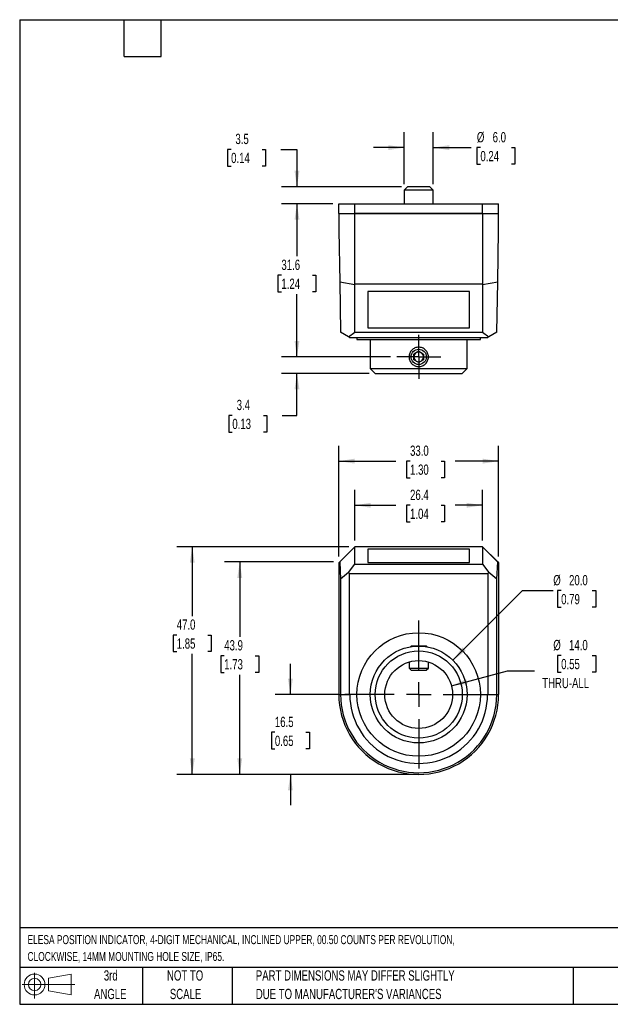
# Model space of a CAD drawing. Header units: millimetres. Extents: x 6 to 273, y 6 to 210.
# Tile 1 of 2: x 6 to 128, y 6 to 210. Entities that reach past the tile are written whole.
import ezdxf

# ---------------------------------------------------------------- set-up
doc = ezdxf.new("R2010")
doc.units = ezdxf.units.MM
doc.linetypes.add('CENTERX2', pattern=[20.32, 12.7, -2.54, 2.54, -2.54])
doc.layers.add('CENTER', color=40, linetype='CENTERX2')
doc.layers.add('TEXT', color=140, linetype='Continuous', lineweight=25)
doc.styles.add('SLDTEXTSTYLE0', font='TXT', dxfattribs={"width": 0.7})
doc.dimstyles.new('SLDDIMSTYLE0', dxfattribs={"dimtxt": 2.158008, "dimasz": 3.302, "dimexe": 0, "dimexo": 0.0625, "dimgap": 0.539502, "dimtad": 0, "dimtih": 1, "dimtoh": 1, "dimrnd": 1e-09, "dimzin": 12, "dimdsep": 46, "dimtxsty": 'SLDTEXTSTYLE0', "dimsah": 1, "dimcen": 0.09, "dimadec": 0, "dimazin": 3, "dimtfac": 1, "dimtmove": 0, "dimatfit": 0, "dimfxl": 0, "dimfrac": 2, "dimtolj": 1, "dimtzin": 12, "dimarcsym": 0})
doc.dimstyles.new('SLDDIMSTYLE1', dxfattribs={"dimtxt": 2.158008, "dimasz": 3.302, "dimexe": 0, "dimexo": 0.0625, "dimgap": 0.539502, "dimtad": 0, "dimtih": 1, "dimtoh": 1, "dimrnd": 1e-09, "dimzin": 12, "dimdsep": 46, "dimtxsty": 'SLDTEXTSTYLE0', "dimsah": 1, "dimcen": 0.09, "dimadec": 0, "dimazin": 3, "dimtfac": 1, "dimtofl": 0, "dimtmove": 0, "dimatfit": 3, "dimfxl": 0, "dimfrac": 2, "dimtolj": 1, "dimtzin": 12, "dimarcsym": 0})
doc.dimstyles.new('SLDDIMSTYLE2', dxfattribs={"dimtxt": 2.158008, "dimasz": 3.302, "dimexe": 0, "dimexo": 0.0625, "dimgap": 0.539502, "dimtad": 0, "dimtih": 1, "dimtoh": 1, "dimrnd": 1e-09, "dimzin": 4, "dimdsep": 46, "dimtxsty": 'SLDTEXTSTYLE0', "dimsah": 1, "dimcen": 0.09, "dimadec": 0, "dimazin": 1, "dimtfac": 1, "dimtofl": 0, "dimtmove": 0, "dimatfit": 3, "dimfxl": 0, "dimfrac": 2, "dimtolj": 1, "dimtzin": 12, "dimarcsym": 0})
doc.dimstyles.new('SLDDIMSTYLE3', dxfattribs={"dimtxt": 2.158008, "dimasz": 3.302, "dimexe": 0, "dimexo": 0.0625, "dimgap": 0.539502, "dimtad": 0, "dimtih": 1, "dimtoh": 1, "dimrnd": 1e-09, "dimzin": 4, "dimdsep": 46, "dimtxsty": 'SLDTEXTSTYLE0', "dimsah": 1, "dimcen": 0, "dimadec": 0, "dimazin": 1, "dimtfac": 1, "dimtofl": 0, "dimtmove": 0, "dimatfit": 3, "dimfxl": 0, "dimfrac": 2, "dimtolj": 1, "dimtzin": 12, "dimarcsym": 0})
doc.dimstyles.new('SLDDIMSTYLE4', dxfattribs={"dimtxt": 2.158008, "dimasz": 3.302, "dimexe": 0, "dimexo": 0.0625, "dimgap": 0.539502, "dimtad": 0, "dimtih": 1, "dimtoh": 1, "dimrnd": 1e-09, "dimzin": 4, "dimdsep": 46, "dimtxsty": 'SLDTEXTSTYLE0', "dimsah": 1, "dimcen": 0, "dimadec": 0, "dimazin": 1, "dimtfac": 1, "dimtofl": 0, "dimtmove": 0, "dimatfit": 3, "dimfxl": 0, "dimfrac": 2, "dimtolj": 1, "dimtzin": 12, "dimarcsym": 0})
doc.dimstyles.new('SLDDIMSTYLE7', dxfattribs={"dimtxt": 2.158008, "dimasz": 3.302, "dimexe": 0, "dimexo": 0.0625, "dimgap": 0.539502, "dimtad": 0, "dimtih": 1, "dimtoh": 1, "dimrnd": 1e-09, "dimzin": 4, "dimdsep": 46, "dimtxsty": 'SLDTEXTSTYLE0', "dimsah": 1, "dimcen": 0.09, "dimadec": 0, "dimazin": 1, "dimtfac": 1, "dimtmove": 0, "dimatfit": 0, "dimfxl": 0, "dimfrac": 2, "dimtolj": 1, "dimtzin": 12, "dimarcsym": 0})

# ---------------------------------------------------------------- blocks, each defined once
blk = doc.blocks.new('Block11')
at = {"color": 7, "linetype": 'Continuous', "lineweight": 18}
for p, q in [((2.59, 5.31), (2.59, 0)), ((5.48, 4.17), (10.18, 5.03)), ((5.48, 1.6), (5.48, 4.17)), ((10.18, 5.03), (10.18, 0.73)), ((0, 2.88), (10.87, 2.88)), ((5.48, 1.6), (10.18, 0.73))]:
    blk.add_line(p, q, dxfattribs=at)
for radius in [2.15, 1.29]:
    blk.add_circle((2.59, 2.88), radius, dxfattribs=at)
blk = doc.blocks.new('Block12')
at = {"color": 7, "linetype": 'Continuous'}
blk.add_blockref('Block11', (0, 0), dxfattribs=at)
blk = doc.blocks.new('_D')
at = {"layer": 'TEXT'}
for p, q in [((62.27, 70.28), (62.27, 76.63)), ((72.21, 70.28), (59.09, 70.28)), ((59.06, 62.48), (58.33, 62.48)), ((58.33, 62.48), (58.33, 59.05)), ((65.47, 62.48), (66.2, 62.48)), ((66.2, 62.48), (66.2, 59.05)), ((58.33, 59.05), (59.06, 59.05)), ((66.2, 59.05), (65.47, 59.05)), ((87.5, 53.78), (59.09, 53.78)), ((62.27, 53.78), (62.27, 47.43))]:
    blk.add_line(p, q, dxfattribs=at)
for points in [[(62.27, 70.28), (62.77, 73.58), (61.76, 73.58)], [(62.27, 53.78), (61.76, 50.48), (62.77, 50.48)]]:
    blk.add_solid(points, dxfattribs=at)
at = {"layer": 'TEXT', "char_height": 2.117, "attachment_point": 1, "style": 'SLDTEXTSTYLE0'}
for s, insert in [('16.5', (59.06, 65.69)), ('0.65', (59.06, 61.78))]:
    blk.add_mtext(s, dxfattribs=dict(at, insert=insert))
blk = doc.blocks.new('_D_1')
at = {"layer": 'TEXT'}
for p, q in [((71.18, 97.65), (48.63, 97.65)), ((51.8, 97.65), (51.8, 82.2)), ((48.6, 78.29), (47.87, 78.29)), ((47.87, 78.29), (47.87, 74.86)), ((55.01, 78.29), (55.74, 78.29)), ((55.74, 78.29), (55.74, 74.86)), ((47.87, 74.86), (48.6, 74.86)), ((51.8, 53.78), (51.8, 74.37)), ((55.74, 74.86), (55.01, 74.86)), ((87.5, 53.78), (48.63, 53.78))]:
    blk.add_line(p, q, dxfattribs=at)
for points in [[(51.8, 97.65), (51.3, 94.34), (52.31, 94.34)], [(51.8, 53.78), (52.31, 57.08), (51.3, 57.08)]]:
    blk.add_solid(points, dxfattribs=at)
at = {"layer": 'TEXT', "char_height": 2.117, "attachment_point": 1, "style": 'SLDTEXTSTYLE0'}
for s, insert in [('43.9', (48.6, 81.5)), ('1.73', (48.6, 77.58))]:
    blk.add_mtext(s, dxfattribs=dict(at, insert=insert))
blk = doc.blocks.new('_D_2')
at = {"layer": 'TEXT'}
for p, q in [((74.3, 100.78), (38.82, 100.78)), ((42, 100.78), (42, 86.48)), ((38.79, 82.56), (38.06, 82.56)), ((38.06, 82.56), (38.06, 79.13)), ((45.2, 82.56), (45.93, 82.56)), ((45.93, 82.56), (45.93, 79.13)), ((38.06, 79.13), (38.79, 79.13)), ((42, 53.78), (42, 78.65)), ((45.93, 79.13), (45.2, 79.13)), ((87.5, 53.78), (38.82, 53.78))]:
    blk.add_line(p, q, dxfattribs=at)
for points in [[(42, 100.78), (41.49, 97.48), (42.5, 97.48)], [(42, 53.78), (42.5, 57.08), (41.49, 57.08)]]:
    blk.add_solid(points, dxfattribs=at)
at = {"layer": 'TEXT', "char_height": 2.117, "attachment_point": 1, "style": 'SLDTEXTSTYLE0'}
for s, insert in [('47.0', (38.79, 85.78)), ('1.85', (38.79, 81.86))]:
    blk.add_mtext(s, dxfattribs=dict(at, insert=insert))
blk = doc.blocks.new('_D_3')
at = {"layer": 'TEXT'}
for p, q in [((118.19, 78.34), (117.46, 78.34)), ((117.46, 78.34), (117.46, 74.91)), ((124.6, 78.34), (125.32, 78.34)), ((125.32, 78.34), (125.32, 74.91)), ((95.53, 72.09), (107.13, 75.2)), ((107.13, 75.2), (112.68, 75.2)), ((117.46, 74.91), (118.19, 74.91)), ((125.32, 74.91), (124.6, 74.91))]:
    blk.add_line(p, q, dxfattribs=at)
blk.add_solid([(95.53, 72.09), (98.85, 72.46), (98.59, 73.44)], dxfattribs=at)
at = {"layer": 'TEXT', "char_height": 2.117, "attachment_point": 1, "style": 'SLDTEXTSTYLE0'}
for s, insert in [('%%c', (116.56, 81.55)), ('14.0', (119.82, 81.55)), ('0.55', (118.19, 77.63)), ('THRU-ALL', (114.27, 73.72))]:
    blk.add_mtext(s, dxfattribs=dict(at, insert=insert))
blk = doc.blocks.new('_D_4')
at = {"layer": 'TEXT'}
for p, q in [((95.84, 77.35), (110.21, 91.72)), ((110.21, 91.72), (116.56, 91.72)), ((118.19, 91.72), (117.46, 91.72)), ((117.46, 91.72), (117.46, 88.29)), ((124.6, 91.72), (125.32, 91.72)), ((125.32, 91.72), (125.32, 88.29)), ((117.46, 88.29), (118.19, 88.29)), ((125.32, 88.29), (124.6, 88.29))]:
    blk.add_line(p, q, dxfattribs=at)
blk.add_solid([(95.84, 77.35), (98.53, 79.33), (97.81, 80.05)], dxfattribs=at)
at = {"layer": 'TEXT', "char_height": 2.117, "attachment_point": 1, "style": 'SLDTEXTSTYLE0'}
for s, insert in [('%%c', (116.56, 94.94)), ('20.0', (119.82, 94.94)), ('0.79', (118.19, 91.02))]:
    blk.add_mtext(s, dxfattribs=dict(at, insert=insert))
blk = doc.blocks.new('_D_5')
at = {"layer": 'TEXT'}
for p, q in [((75.57, 102.05), (75.57, 112.52)), ((101.97, 102.05), (101.97, 112.52)), ((75.57, 109.34), (84.06, 109.34)), ((86.98, 109.34), (86.26, 109.34)), ((86.26, 109.34), (86.26, 105.91)), ((93.4, 109.34), (94.12, 109.34)), ((94.12, 109.34), (94.12, 105.91)), ((101.97, 109.34), (96.32, 109.34)), ((86.26, 105.91), (86.98, 105.91)), ((94.12, 105.91), (93.4, 105.91))]:
    blk.add_line(p, q, dxfattribs=at)
for points in [[(75.57, 109.34), (78.87, 108.83), (78.87, 109.85)], [(101.97, 109.34), (98.66, 109.85), (98.66, 108.83)]]:
    blk.add_solid(points, dxfattribs=at)
at = {"layer": 'TEXT', "char_height": 2.117, "attachment_point": 1, "style": 'SLDTEXTSTYLE0'}
for s, insert in [('26.4', (86.98, 112.55)), ('1.04', (86.98, 108.64))]:
    blk.add_mtext(s, dxfattribs=dict(at, insert=insert))
blk = doc.blocks.new('_D_6')
at = {"layer": 'TEXT'}
for p, q in [((72.27, 98.75), (72.27, 121.62)), ((105.27, 98.75), (105.27, 121.62)), ((72.27, 118.45), (84.06, 118.45)), ((86.98, 118.45), (86.26, 118.45)), ((86.26, 118.45), (86.26, 115.02)), ((93.4, 118.45), (94.12, 118.45)), ((94.12, 118.45), (94.12, 115.02)), ((105.27, 118.45), (96.32, 118.45)), ((86.26, 115.02), (86.98, 115.02)), ((94.12, 115.02), (93.4, 115.02))]:
    blk.add_line(p, q, dxfattribs=at)
for points in [[(72.27, 118.45), (75.57, 117.94), (75.57, 118.96)], [(105.27, 118.45), (101.96, 118.96), (101.96, 117.94)]]:
    blk.add_solid(points, dxfattribs=at)
at = {"layer": 'TEXT', "char_height": 2.117, "attachment_point": 1, "style": 'SLDTEXTSTYLE0'}
for s, insert in [('33.0', (86.98, 121.66)), ('1.30', (86.98, 117.75))]:
    blk.add_mtext(s, dxfattribs=dict(at, insert=insert))
blk = doc.blocks.new('SW_CENTERMARKSYMBOL_0')
at = {"layer": 'CENTER', "color": 0}
for p, q in [((0, 5.08), (0, 15.29)), ((0, 0), (0, 2.54)), ((-5.08, 0), (-15.29, 0)), ((0, 0), (-2.54, 0)), ((0, 0), (0, -2.54)), ((0, 0), (2.54, 0)), ((5.08, 0), (15.29, 0)), ((0, -5.08), (0, -15.29))]:
    blk.add_line(p, q, dxfattribs=at)
blk = doc.blocks.new('_D_7')
at = {"layer": 'TEXT'}
for p, q in [((63.62, 139.96), (63.62, 146.31)), ((82.96, 139.96), (60.44, 139.96)), ((78.5, 136.56), (60.44, 136.56)), ((63.62, 127.89), (63.62, 136.56)), ((50.27, 127.89), (49.55, 127.89)), ((49.55, 127.89), (49.55, 124.46)), ((56.68, 127.89), (57.41, 127.89)), ((57.41, 127.89), (57.41, 124.46)), ((60.57, 127.89), (63.62, 127.89)), ((49.55, 124.46), (50.27, 124.46)), ((57.41, 124.46), (56.68, 124.46))]:
    blk.add_line(p, q, dxfattribs=at)
for points in [[(63.62, 139.96), (64.13, 143.26), (63.11, 143.26)], [(63.62, 136.56), (63.11, 133.26), (64.13, 133.26)]]:
    blk.add_solid(points, dxfattribs=at)
at = {"layer": 'TEXT', "char_height": 2.117, "attachment_point": 1, "style": 'SLDTEXTSTYLE0'}
for s, insert in [('3.4', (51.17, 131.1)), ('0.13', (50.27, 127.19))]:
    blk.add_mtext(s, dxfattribs=dict(at, insert=insert))
blk = doc.blocks.new('_D_8')
at = {"layer": 'TEXT'}
for p, q in [((71, 171.56), (60.44, 171.56)), ((63.62, 171.56), (63.62, 160.72)), ((60.41, 156.81), (59.69, 156.81)), ((59.69, 156.81), (59.69, 153.38)), ((66.82, 156.81), (67.55, 156.81)), ((67.55, 156.81), (67.55, 153.38)), ((59.69, 153.38), (60.41, 153.38)), ((63.62, 139.96), (63.62, 152.9)), ((67.55, 153.38), (66.82, 153.38)), ((82.96, 139.96), (60.44, 139.96))]:
    blk.add_line(p, q, dxfattribs=at)
for points in [[(63.62, 171.56), (63.11, 168.26), (64.13, 168.26)], [(63.62, 139.96), (64.13, 143.26), (63.11, 143.26)]]:
    blk.add_solid(points, dxfattribs=at)
at = {"layer": 'TEXT', "char_height": 2.117, "attachment_point": 1, "style": 'SLDTEXTSTYLE0'}
for s, insert in [('31.6', (60.41, 160.02)), ('1.24', (60.41, 156.11))]:
    blk.add_mtext(s, dxfattribs=dict(at, insert=insert))
blk = doc.blocks.new('_D_9')
at = {"layer": 'TEXT'}
for p, q in [((50.02, 182.78), (49.29, 182.78)), ((49.29, 182.78), (49.29, 179.35)), ((56.43, 182.78), (57.15, 182.78)), ((57.15, 182.78), (57.15, 179.35)), ((60.32, 182.78), (63.62, 182.78)), ((63.62, 182.78), (63.62, 175.06)), ((49.29, 179.35), (50.02, 179.35)), ((57.15, 179.35), (56.43, 179.35)), ((85.2, 175.06), (60.44, 175.06)), ((71, 171.56), (60.44, 171.56)), ((63.62, 171.56), (63.62, 165.21))]:
    blk.add_line(p, q, dxfattribs=at)
for points in [[(63.62, 175.06), (64.13, 178.36), (63.11, 178.36)], [(63.62, 171.56), (63.11, 168.26), (64.13, 168.26)]]:
    blk.add_solid(points, dxfattribs=at)
at = {"layer": 'TEXT', "char_height": 2.117, "attachment_point": 1, "style": 'SLDTEXTSTYLE0'}
for s, insert in [('3.5', (50.91, 186)), ('0.14', (50.02, 182.08))]:
    blk.add_mtext(s, dxfattribs=dict(at, insert=insert))
blk = doc.blocks.new('_D_10')
at = {"layer": 'TEXT'}
for p, q in [((85.77, 175.63), (85.77, 186.33)), ((91.77, 175.63), (91.77, 186.33)), ((85.77, 183.15), (79.42, 183.15)), ((91.77, 183.15), (99.58, 183.15)), ((101.51, 183.15), (100.78, 183.15)), ((100.78, 183.15), (100.78, 179.72)), ((107.92, 183.15), (108.65, 183.15)), ((108.65, 183.15), (108.65, 179.72)), ((100.78, 179.72), (101.51, 179.72)), ((108.65, 179.72), (107.92, 179.72))]:
    blk.add_line(p, q, dxfattribs=at)
for points in [[(85.77, 183.15), (82.46, 183.66), (82.46, 182.64)], [(91.77, 183.15), (95.07, 182.64), (95.07, 183.66)]]:
    blk.add_solid(points, dxfattribs=at)
at = {"layer": 'TEXT', "char_height": 2.117, "attachment_point": 1, "style": 'SLDTEXTSTYLE0'}
for s, insert in [('%%c', (100.78, 186.36)), ('6.0', (104.04, 186.36)), ('0.24', (101.51, 182.45))]:
    blk.add_mtext(s, dxfattribs=dict(at, insert=insert))
blk = doc.blocks.new('SW_CENTERMARKSYMBOL_1')
at = {"layer": 'CENTER', "color": 0}
for p, q in [((0, 2.54), (0, 4.54)), ((0, 0), (0, 2.54)), ((-2.54, 0), (-4.54, 0)), ((0, 0), (-2.54, 0)), ((0, 0), (0, -2.54)), ((0, 0), (2.54, 0)), ((2.54, 0), (4.54, 0)), ((0, -2.54), (0, -4.54))]:
    blk.add_line(p, q, dxfattribs=at)

msp = doc.modelspace()

# ---------------------------------------------------------------- linework, layer by layer
for p, q in [((86.46556, 175.06168), (85.76556, 174.36168)), ((91.06556, 175.06168), (86.46556, 175.06168)), ((91.76556, 174.36168), (91.06556, 175.06168)), ((85.76556, 174.36168), (85.76556, 171.56168)), ((91.76556, 174.36168), (85.76556, 174.36168)), ((91.76556, 171.56168), (91.76556, 174.36168)), ((72.26556, 169.56168), (72.26556, 171.56168)), ((72.26556, 171.56168), (75.56556, 171.56168)), ((75.56556, 169.56168), (75.56556, 171.56168)), ((75.56556, 171.56168), (101.96556, 171.56168)), ((101.96556, 169.56168), (101.96556, 171.56168)), ((101.96556, 171.56168), (105.26556, 171.56168)), ((105.26556, 169.56168), (105.26556, 171.56168)), ((72.26556, 169.56168), (75.56556, 169.56168)), ((72.26556, 169.56168), (72.26556, 166.06168)), ((75.56556, 169.56168), (101.96556, 169.56168)), ((75.58556, 154.9526), (75.58556, 169.57168)), ((101.94556, 169.57168), (75.58556, 169.57168)), ((101.94556, 169.57168), (101.94556, 154.9526)), ((101.96556, 169.56168), (105.26556, 169.56168)), ((105.26556, 166.06168), (105.26556, 169.56168)), ((72.26556, 166.06168), (72.45085, 155.44685)), ((105.08028, 155.44685), (105.26556, 166.06168)), ((72.45085, 155.44685), (75.56556, 154.89765)), ((72.45085, 155.44685), (72.63212, 145.06168)), ((75.56556, 154.89765), (75.58556, 154.9526)), ((75.56556, 145.06168), (75.56556, 154.89765)), ((101.94556, 154.9526), (75.58556, 154.9526)), ((101.94556, 154.9526), (101.96556, 154.89765)), ((101.96556, 154.89765), (105.08028, 155.44685)), ((101.96556, 154.89765), (101.96556, 145.06168)), ((104.89901, 145.06168), (105.08028, 155.44685)), ((99.26556, 153.48586), (78.26556, 153.48586)), ((78.26556, 153.48586), (78.26556, 145.96831)), ((99.26556, 145.96831), (99.26556, 153.48586)), ((74.28714, 144.06724), (72.63212, 145.06168)), ((74.28714, 144.06724), (75.56556, 145.06168)), ((75.56556, 145.06168), (101.96556, 145.06168)), ((78.26556, 145.96831), (99.26556, 145.96831)), ((101.96556, 145.06168), (103.24399, 144.06724)), ((104.89901, 145.06168), (103.24399, 144.06724)), ((74.46283, 143.96168), (74.28714, 144.06724)), ((74.46283, 143.96168), (103.0683, 143.96168)), ((76.01556, 143.96168), (76.01556, 143.56168)), ((76.01556, 143.56168), (101.51556, 143.56168)), ((78.76556, 143.56168), (78.76556, 137.56168)), ((98.76556, 137.56168), (98.76556, 143.56168)), ((101.51556, 143.56168), (101.51556, 143.96168)), ((103.24399, 144.06724), (103.0683, 143.96168)), ((88.76556, 141.11638), (87.76556, 140.53903)), ((87.76556, 139.38433), (87.76556, 140.53903)), ((88.76556, 141.11638), (89.76556, 140.53903)), ((89.76556, 140.53903), (89.76556, 139.38433)), ((88.76556, 138.80698), (87.76556, 139.38433)), ((89.76556, 139.38433), (88.76556, 138.80698)), ((78.76556, 137.56168), (79.76556, 136.56168)), ((78.76556, 137.56168), (98.76556, 137.56168)), ((79.76556, 136.56168), (97.76556, 136.56168)), ((97.76556, 136.56168), (98.76556, 137.56168)), ((72.26556, 97.48154), (75.56556, 100.78154)), ((72.45085, 97.64682), (75.56556, 100.76154)), ((75.56556, 100.78154), (75.58556, 100.78154)), ((75.56556, 100.76154), (75.58556, 100.78154)), ((75.56556, 97.18154), (75.56556, 100.76154)), ((101.94556, 100.78154), (75.58556, 100.78154)), ((99.26556, 100.24769), (78.26556, 100.24769)), ((78.26556, 100.24769), (78.26556, 97.51153)), ((99.26556, 97.51153), (99.26556, 100.24769)), ((101.94556, 100.78154), (101.96556, 100.78154)), ((101.94556, 100.78154), (101.96556, 100.76154)), ((101.96556, 100.78154), (105.26556, 97.48154)), ((101.96556, 100.76154), (101.96556, 97.18154)), ((101.96556, 100.76154), (105.08028, 97.64682)), ((72.26556, 97.46154), (72.45085, 97.64682)), ((72.45085, 97.64682), (72.63212, 94.05983)), ((104.89901, 94.05983), (105.08028, 97.64682)), ((105.08028, 97.64682), (105.26556, 97.46154)), ((72.26556, 97.46154), (72.26556, 97.48154)), ((72.26556, 97.46154), (72.26556, 70.29154)), ((74.28714, 95.45913), (75.56556, 97.18154)), ((75.56556, 97.18154), (101.96556, 97.18154)), ((78.26556, 97.51153), (99.26556, 97.51153)), ((101.96556, 97.18154), (103.24399, 95.45913)), ((105.26556, 97.48154), (105.26556, 97.46154)), ((105.26556, 97.46154), (105.26556, 70.29154)), ((74.28714, 95.45913), (72.63212, 94.05983)), ((72.63212, 94.05983), (72.63212, 70.29154)), ((74.46283, 95.27628), (74.28714, 95.45913)), ((74.46283, 95.27628), (103.0683, 95.27628)), ((74.46283, 70.29154), (74.46283, 95.27628)), ((103.24399, 95.45913), (103.0683, 95.27628)), ((103.0683, 95.27628), (103.0683, 70.29154)), ((104.89901, 94.05983), (103.24399, 95.45913)), ((104.89901, 70.29154), (104.89901, 94.05983)), ((87.19506, 80.28154), (87.04613, 80.13261)), ((88.76556, 80.28154), (87.19506, 80.28154)), ((90.33606, 80.28154), (88.76556, 80.28154)), ((90.485, 80.13261), (90.33606, 80.28154)), ((86.76556, 76.98974), (86.76556, 75.71104)), ((86.76556, 75.71104), (87.19506, 75.28154)), ((86.76556, 75.71104), (88.76556, 75.71104)), ((87.19506, 75.28154), (88.76556, 75.28154)), ((88.76556, 75.71104), (90.76556, 75.71104)), ((88.76556, 75.28154), (90.33606, 75.28154)), ((90.33606, 75.28154), (90.76556, 75.71104)), ((90.76556, 75.71104), (90.76556, 76.98974)), ((72.26556, 70.29154), (72.63212, 70.29154)), ((72.63212, 70.29154), (74.46283, 70.29154)), ((74.46283, 70.29154), (74.53738, 70.29154)), ((102.99375, 70.29154), (103.0683, 70.29154)), ((103.0683, 70.29154), (104.89901, 70.29154)), ((104.89901, 70.29154), (105.26556, 70.29154))]:
    msp.add_line(p, q)
for centre, radius in [((88.76556, 139.96168), 1.5705), ((88.76556, 70.28154), 12.75), ((88.76556, 70.28154), 10), ((88.76556, 70.28154), 9), ((88.76556, 70.28154), 7)]:
    msp.add_circle(centre, radius)
for centre, radius, start, end in [((88.76556, 139.96168), 1, 120, 180), ((88.76556, 139.96168), 1, 60, 120), ((88.76556, 139.96168), 1, 0, 60), ((88.76556, 139.96168), 1, 180, 240), ((88.76556, 139.96168), 1, 240, 300), ((88.76556, 139.96168), 1, 300, 0), ((88.76556, 70.28154), 16.5, 179.9652753, 0.0347247), ((88.76556, 70.28154), 16.13345, 179.9644863, 0.0355137), ((88.76556, 70.28154), 14.22819, 179.9597308, 0.0402692)]:
    msp.add_arc(centre, radius, start, end)
msp.add_open_spline([(88.19002, 138.04628), (88.06334, 138.08434), (87.94221, 138.13431), (87.71067, 138.25745), (87.60039, 138.33094), (87.29829, 138.57792), (87.12799, 138.78432), (86.94282, 139.12827), (86.89165, 139.25057), (86.81477, 139.50165), (86.78898, 139.6296), (86.76255, 139.89031), (86.76226, 140.02385), (86.7874, 140.28409), (86.81252, 140.4122), (86.92639, 140.79039), (87.05062, 141.02372), (87.29986, 141.32878), (87.39168, 141.42092), (87.59241, 141.58669), (87.70263, 141.66086), (87.9327, 141.7847), (88.05291, 141.83501), (88.3039, 141.91209), (88.43416, 141.93835), (88.82393, 141.97781), (89.09198, 141.95202), (89.46662, 141.83932), (89.58948, 141.78877), (89.82055, 141.66583), (89.92879, 141.59383), (90.13094, 141.42891), (90.22505, 141.3353), (90.39078, 141.13454), (90.46357, 141.02661), (90.65085, 140.67924), (90.72882, 140.42525), (90.76864, 140.03244), (90.76895, 139.90184), (90.74407, 139.64129), (90.71834, 139.5103), (90.64302, 139.2601), (90.59352, 139.13963), (90.47055, 138.90801), (90.39735, 138.798), (90.15085, 138.49588), (89.94465, 138.32532), (89.60064, 138.13969), (89.47796, 138.08827), (89.22754, 138.01136), (89.09964, 137.98541), (88.8384, 137.9587), (88.70518, 137.95832), (88.44509, 137.9832), (88.3167, 138.00821), (88.19002, 138.04628)], degree=3, knots=[0, 0, 0, 0, 0.03125, 0.03125, 0.0625, 0.0625, 0.125, 0.125, 0.15625, 0.15625, 0.1875, 0.1875, 0.21875, 0.21875, 0.25, 0.25, 0.3125, 0.3125, 0.34375, 0.34375, 0.375, 0.375, 0.40625, 0.40625, 0.4375, 0.4375, 0.5, 0.5, 0.53125, 0.53125, 0.5625, 0.5625, 0.59375, 0.59375, 0.625, 0.625, 0.6875, 0.6875, 0.71875, 0.71875, 0.75, 0.75, 0.78125, 0.78125, 0.8125, 0.8125, 0.875, 0.875, 0.90625, 0.90625, 0.9375, 0.9375, 0.96875, 0.96875, 1, 1, 1, 1])
at = {"layer": 'TEXT'}
for p, q in [((6.35, 209.55), (273.05, 209.55)), ((6.35, 209.55), (6.35, 6.35)), ((27.94, 201.93), (27.94, 209.55)), ((35.56, 201.93), (35.56, 209.55)), ((27.94, 201.93), (35.56, 201.93)), ((88.76556, 53.78154), (84.51918, 53.78154)), ((273.05, 22.12611), (6.35, 22.12611)), ((273.05, 13.97), (6.35, 13.97)), ((31.75, 13.97), (31.75, 6.35)), ((50.21163, 13.97), (50.21163, 6.35)), ((120.64648, 13.97), (120.64648, 6.35)), ((6.35, 6.35), (273.05, 6.35))]:
    msp.add_line(p, q, dxfattribs=at)

# ---------------------------------------------------------------- block references
at = {"layer": 'CENTER'}
for name, p in [('SW_CENTERMARKSYMBOL_1', (88.76556, 139.96168)), ('SW_CENTERMARKSYMBOL_0', (88.76556, 70.28154))]:
    msp.add_blockref(name, p, dxfattribs=at)
at = {"layer": 'TEXT'}
msp.add_blockref('Block12', (6.83794, 7.55386), dxfattribs=at)

# ---------------------------------------------------------------- texts
at = {"layer": 'TEXT', "style": 'SLDTEXTSTYLE0'}
for s, insert, char_height, attachment_point in [('ELESA POSITION INDICATOR, 4-DIGIT MECHANICAL, INCLINED UPPER, 00.50 COUNTS PER REVOLUTION,', (7.96573, 20.62023), 1.8520833, 1), ('CLOCKWISE, 14MM MOUNTING HOLE SIZE, IP65.', (7.96573, 17.15078), 1.8520833, 1), ('3rd', (25.16245, 13.36399), 2.116667, 2), ('NOT TO', (40.51577, 13.36399), 2.116667, 2), ('PART DIMENSIONS MAY DIFFER SLIGHTLY', (55.11928, 13.36399), 2.1166667, 1), ('ANGLE', (25.06495, 9.54177), 2.116667, 2), ('SCALE', (40.61205, 9.54177), 2.116667, 2), ("DUE TO MANUFACTURER'S VARIANCES", (55.11928, 9.54177), 2.1166667, 1)]:
    msp.add_mtext(s, dxfattribs=dict(at, insert=insert, char_height=char_height, attachment_point=attachment_point))

# ---------------------------------------------------------------- dimensions: what is measured, and where the dimension line sits
at = {"layer": 'TEXT'}
for base, p1, p2, angle, dimstyle, picture, middle in [((63.61794, 175.06168), (72.26556, 171.56168), (86.46556, 175.06168), 90, 'SLDDIMSTYLE0', '_D_9', (63.61794, 182.78379)), ((63.61794, 171.56168), (84.22556, 139.96168), (72.26556, 171.56168), 90, 'SLDDIMSTYLE1', '_D_8', (63.61794, 156.81051)), ((63.61794, 136.56168), (84.22556, 139.96168), (79.76556, 136.56168), 90, 'SLDDIMSTYLE0', '_D_7', (63.61794, 127.89196)), ((105.26556, 118.44989), (72.26556, 97.48154), (105.26556, 97.48154), 0.0000016, 'SLDDIMSTYLE2', '_D_6', (90.19115, 118.44989)), ((41.99567, 100.78154), (88.76556, 53.78154), (75.56556, 100.78154), 90, 'SLDDIMSTYLE2', '_D_2', (41.99567, 82.56406)), ((51.80429, 97.64682), (88.76556, 53.78154), (72.45085, 97.64682), 90, 'SLDDIMSTYLE1', '_D_1', (51.80429, 78.28601)), ((62.26556, 70.28154), (88.76556, 53.78154), (73.47556, 70.28154), 90, 'SLDDIMSTYLE0', '_D', (62.26556, 62.48261))]:
    dim = msp.add_linear_dim(base=base, p1=p1, p2=p2, angle=angle, dimstyle=dimstyle, dxfattribs=at)
    dim.commit()
    dim.dimension.update_dxf_attribs({"geometry": picture, "text_midpoint": middle, "dimtype": 160})
dim = msp.add_linear_dim(base=(91.76556, 183.15071), p1=(85.76556, 174.36168), p2=(91.76556, 174.36168), text='%%c<>', dimstyle='SLDDIMSTYLE7', dxfattribs=at)
dim.commit()
dim.dimension.update_dxf_attribs({"geometry": '_D_10', "text_midpoint": (104.71543, 183.15071), "dimtype": 160})
dim = msp.add_linear_dim(base=(75.56556, 109.34046), p1=(101.96556, 100.78154), p2=(75.56556, 100.78154), dimstyle='SLDDIMSTYLE1', dxfattribs=at)
dim.commit()
dim.dimension.update_dxf_attribs({"geometry": '_D_5', "text_midpoint": (90.19115, 109.34046), "dimtype": 160})
dim = msp.add_diameter_dim_2p(p1=(81.6945, 63.21047), p2=(95.83663, 77.35261), dimstyle='SLDDIMSTYLE4', dxfattribs=at)
dim.commit()
dim.dimension.update_dxf_attribs({"geometry": '_D_4', "text_midpoint": (121.39308, 91.72355), "dimtype": 163})
dim = msp.add_diameter_dim_2p(p1=(82.00408, 68.46981), p2=(95.52704, 72.09327), text='<>\\PTHRU-ALL', dimstyle='SLDDIMSTYLE3', dxfattribs=at)
dim.commit()
dim.dimension.update_dxf_attribs({"geometry": '_D_3', "text_midpoint": (121.39308, 76.31668), "dimtype": 163})

doc.saveas('drawing.dxf')
